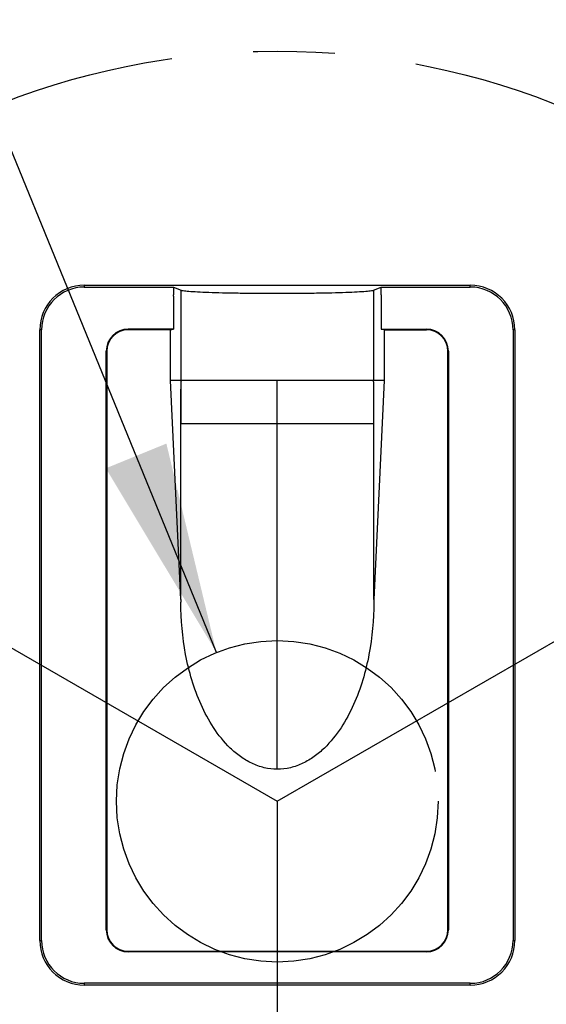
# Model space of a CAD drawing. Header units: millimetres. Extents: x 19 to 819, y 19 to 629.
# Tile 5 of 15: x 151 to 175, y 175 to 221. Entities that reach past the tile are written whole.
import ezdxf

# ---------------------------------------------------------------- set-up
doc = ezdxf.new("R2010")
doc.units = ezdxf.units.MM
doc.header["$LTSCALE"] = 3
doc.linetypes.add('SLD-Center', pattern=[19.05, 15.24, -1.27, 1.27, -1.27])
doc.linetypes.add('SLD-Solid', pattern=[0])
doc.layers.add('CENTER', color=40, linetype='SLD-Center')
doc.layers.add('DIMENSIONS', color=140, linetype='SLD-Solid', lineweight=25)
doc.styles.add('SLDTEXTSTYLE0', font='TXT', dxfattribs={"width": 0.7})
doc.dimstyles.new('SLDDIMSTYLE3', dxfattribs={"dimtxt": 6.474023, "dimasz": 9.906, "dimexe": 0, "dimexo": 0.0625, "dimgap": 1.618506, "dimtad": 0, "dimtih": 1, "dimtoh": 1, "dimrnd": 1e-09, "dimzin": 4, "dimdsep": 46, "dimtxsty": 'SLDTEXTSTYLE0', "dimsah": 1, "dimcen": 0, "dimadec": 0, "dimazin": 1, "dimtfac": 1, "dimtofl": 0, "dimtmove": 0, "dimatfit": 3, "dimfxl": 0, "dimfrac": 2, "dimtolj": 1, "dimtzin": 12, "dimarcsym": 0})
doc.dimstyles.new('SLDDIMSTYLE4', dxfattribs={"dimtxt": 6.474023, "dimasz": 9.906, "dimexe": 0, "dimexo": 0.0625, "dimgap": 1.618506, "dimtad": 0, "dimtih": 1, "dimtoh": 1, "dimdec": 4, "dimlfac": 3, "dimzin": 12, "dimdsep": 46, "dimtxsty": 'SLDTEXTSTYLE0', "dimsah": 1, "dimcen": 0.09, "dimadec": 0, "dimazin": 3, "dimtfac": 1, "dimtdec": 0, "dimtofl": 0, "dimtmove": 0, "dimatfit": 3, "dimfxl": 0, "dimfrac": 2, "dimtolj": 1, "dimtzin": 12, "dimarcsym": 0})

# ---------------------------------------------------------------- blocks, each defined once
blk = doc.blocks.new('_D_5')
at = {"layer": 'DIMENSIONS'}
for p, q in [((139.5, 158.743), (110.719, 126.805)), ((65.162, 136.206), (62.988, 136.206)), ((62.988, 136.206), (62.988, 125.917)), ((84.4, 136.206), (86.574, 136.206)), ((86.574, 136.206), (86.574, 125.917)), ((110.719, 126.805), (94.05, 126.805)), ((62.988, 125.917), (65.162, 125.917)), ((86.574, 125.917), (84.4, 125.917))]:
    blk.add_line(p, q, dxfattribs=at)
blk.add_solid([(139.5, 158.743), (131.736, 152.404), (134.001, 150.364)], dxfattribs=at)
at = {"layer": 'DIMENSIONS', "char_height": 6.35, "attachment_point": 1, "style": 'SLDTEXTSTYLE0'}
for s, insert in [('%%c', (60.274, 145.841)), ('70.0', (70.049, 145.841)), ('2.76', (65.162, 134.103)), ('B.C.', (65.838, 122.364))]:
    blk.add_mtext(s, dxfattribs=dict(at, insert=insert))
blk = doc.blocks.new('_D_6')
at = {"layer": 'DIMENSIONS'}
for p, q in [((196.541, 204.148), (245.228, 232.258)), ((162.93, 145.933), (162.93, 89.714))]:
    blk.add_line(p, q, dxfattribs=at)
for start, end in [(331.06594, 30), (270, 322.83305)]:
    blk.add_arc((162.93, 184.743), 85.505, start, end, dxfattribs=at)
for points in [[(236.979, 227.496), (240.068, 217.961), (242.791, 219.33)], [(162.93, 99.239), (172.908, 98.288), (172.732, 101.331)]]:
    blk.add_solid(points, dxfattribs=at)
at = {"layer": 'DIMENSIONS', "insert": (224.306, 141.272), "char_height": 6.35, "attachment_point": 1, "style": 'SLDTEXTSTYLE0'}
blk.add_mtext('120°', dxfattribs=at)
blk = doc.blocks.new('_D_7')
at = {"layer": 'DIMENSIONS'}
for p, q in [((85.889, 268.5), (83.715, 268.5)), ((83.715, 268.5), (83.715, 258.211)), ((105.128, 268.5), (107.302, 268.5)), ((107.302, 268.5), (107.302, 258.211)), ((83.715, 258.211), (85.889, 258.211)), ((107.302, 258.211), (105.128, 258.211)), ((134.649, 253.954), (117.428, 253.954)), ((160.093, 191.686), (134.649, 253.954))]:
    blk.add_line(p, q, dxfattribs=at)
blk.add_solid([(160.093, 191.686), (157.757, 201.433), (154.935, 200.28)], dxfattribs=at)
at = {"layer": 'DIMENSIONS', "char_height": 6.35, "attachment_point": 1, "style": 'SLDTEXTSTYLE0'}
for s, insert in [('%%c', (81.002, 278.135)), ('15.0', (90.777, 278.135)), ('0.59', (85.889, 266.396)), ('WIRING', (78.352, 254.658)), ('CUTOUT', (77.799, 244.368))]:
    blk.add_mtext(s, dxfattribs=dict(at, insert=insert))

msp = doc.modelspace()

# ---------------------------------------------------------------- linework, layer by layer
for p, q in [((153.930241, 208.820176), (171.930241, 208.820176)), ((153.930241, 208.820176), (153.930241, 208.73462)), ((153.930241, 208.73462), (158.084969, 208.73462)), ((158.084969, 208.73462), (158.447365, 208.589971)), ((158.084969, 208.73462), (158.084969, 208.377678)), ((158.447365, 207.737319), (158.447365, 208.589971)), ((167.413117, 208.589971), (167.775512, 208.73462)), ((167.413117, 208.589971), (167.413117, 207.737319)), ((167.775512, 208.73462), (171.930241, 208.73462)), ((167.775512, 208.377678), (167.775512, 208.73462)), ((171.930241, 208.73462), (171.930241, 208.820176)), ((158.084969, 208.309023), (158.084969, 208.377678)), ((158.084969, 208.309023), (158.084969, 206.771278)), ((167.775512, 208.377678), (167.775512, 208.309023)), ((167.775512, 208.309023), (167.775512, 207.976594)), ((158.447365, 204.37047), (158.447365, 207.737319)), ((167.413117, 207.737319), (167.413117, 204.370569)), ((167.775512, 207.976594), (167.775512, 207.016953)), ((151.853415, 178.24335), (151.853415, 206.74335)), ((151.938971, 206.74335), (151.853415, 206.74335)), ((151.938971, 178.24335), (151.938971, 206.74335)), ((155.980241, 206.74335), (155.980241, 206.771278)), ((158.084969, 206.771278), (155.980241, 206.771278)), ((157.944987, 206.74335), (155.980241, 206.74335)), ((157.944987, 206.74335), (158.084969, 206.771278)), ((157.944987, 204.370569), (157.944987, 206.74335)), ((167.775512, 207.016953), (167.775512, 206.771278)), ((167.915494, 206.74335), (167.775512, 206.771278)), ((167.775512, 206.771278), (169.880241, 206.771278)), ((167.915494, 206.74335), (169.880241, 206.74335)), ((167.915494, 206.74335), (167.915494, 204.370569)), ((169.880241, 206.74335), (169.880241, 206.771278)), ((173.921511, 206.74335), (173.921511, 178.24335)), ((174.007066, 206.74335), (173.921511, 206.74335)), ((174.007066, 206.74335), (174.007066, 178.24335)), ((154.952313, 178.74335), (154.952313, 205.74335)), ((154.980241, 205.74335), (154.952313, 205.74335)), ((154.980241, 205.74335), (154.980241, 178.74335)), ((170.880241, 178.74335), (170.880241, 205.74335)), ((170.880241, 205.74335), (170.908169, 205.74335)), ((170.908169, 205.74335), (170.908169, 178.74335)), ((158.430241, 194.160271), (157.944987, 204.370569)), ((158.447365, 204.370569), (157.944987, 204.370569)), ((158.430241, 194.160271), (158.430241, 203.971627)), ((158.430241, 203.971627), (158.430241, 202.370569)), ((167.915494, 204.370569), (167.413117, 204.370569)), ((167.915494, 204.370569), (167.430241, 194.160271)), ((167.430241, 194.160271), (167.430241, 203.971627)), ((158.430241, 202.370569), (162.930241, 202.370569)), ((162.930241, 186.238071), (162.930241, 202.370569)), ((162.930241, 202.370569), (167.430241, 202.370569)), ((158.430241, 194.160271), (158.430241, 194.0323)), ((167.430241, 194.160271), (167.430241, 194.0323)), ((154.980241, 178.74335), (154.952313, 178.74335)), ((170.880241, 178.74335), (170.908169, 178.74335)), ((151.853415, 178.24335), (151.938971, 178.24335)), ((173.921511, 178.24335), (174.007066, 178.24335)), ((155.980241, 177.74335), (169.880241, 177.74335)), ((155.980241, 177.74335), (155.980241, 177.715422)), ((169.880241, 177.715422), (155.980241, 177.715422)), ((169.880241, 177.74335), (169.880241, 177.715422)), ((153.930241, 176.252081), (153.930241, 176.166525)), ((171.930241, 176.252081), (153.930241, 176.252081)), ((171.930241, 176.166525), (153.930241, 176.166525)), ((171.930241, 176.166525), (171.930241, 176.252081))]:
    msp.add_line(p, q)
msp.add_circle((162.930241, 184.74335), 50)
for centre, radius, start, end in [((153.930241, 206.74335), 2.076826, 90, 180), ((153.930241, 206.74335), 1.99127, 90, 180), ((171.930241, 206.74335), 2.076826, 0, 90), ((171.930241, 206.74335), 1.99127, 0, 90), ((155.980241, 205.74335), 1.027928, 90, 180), ((155.980241, 205.74335), 1, 90, 180), ((169.880241, 205.74335), 1.027928, 0, 90), ((169.880241, 205.74335), 1, 0, 90), ((155.980241, 178.74335), 1.027928, 180, 270), ((155.980241, 178.74335), 1, 180, 270), ((169.880241, 178.74335), 1, 270, 0), ((169.880241, 178.74335), 1.027928, 270, 0), ((153.930241, 178.24335), 2.076826, 180, 270), ((153.930241, 178.24335), 1.99127, 180, 270), ((171.930241, 178.24335), 2.076826, 270, 0), ((171.930241, 178.24335), 1.99127, 270, 0)]:
    msp.add_arc(centre, radius, start, end)
for points, knots in [([(158.447365, 208.589971), (158.471825, 208.580208), (158.521824, 208.570678), (158.670782, 208.552065), (158.770818, 208.542909), (159.017841, 208.525417), (159.162919, 208.517179), (159.495201, 208.501693), (159.684743, 208.494381), (160.094944, 208.481253), (160.315405, 208.475409), (160.786893, 208.465154), (161.039902, 208.460732), (161.55707, 208.453705), (161.823255, 208.451042), (162.371028, 208.447438), (162.651786, 208.446527), (163.205806, 208.446521), (163.481926, 208.447403), (164.032329, 208.450996), (164.301102, 208.453681), (164.817193, 208.460679), (165.067098, 208.465026), (165.542916, 208.475349), (165.763726, 208.481205), (166.172302, 208.49426), (166.361702, 208.501541), (166.696372, 208.517109), (166.841311, 208.525345), (167.087087, 208.542706), (167.188326, 208.551915), (167.338574, 208.570646), (167.388657, 208.580208), (167.413117, 208.589971)], [0, 0, 0, 0, 0.0625, 0.0625, 0.125, 0.125, 0.1875, 0.1875, 0.25, 0.25, 0.3125, 0.3125, 0.375, 0.375, 0.4375, 0.4375, 0.5, 0.5, 0.5625, 0.5625, 0.625, 0.625, 0.6875, 0.6875, 0.75, 0.75, 0.8125, 0.8125, 0.875, 0.875, 0.9375, 0.9375, 1, 1, 1, 1]), ([(158.447365, 204.37047), (158.445286, 204.370569), (158.443409, 204.36661), (158.440883, 204.354736), (158.439694, 204.347314), (158.438612, 204.337667), (158.437914, 204.330741), (158.437507, 204.326176), (158.436232, 204.310658), (158.435336, 204.295904), (158.434165, 204.270265), (158.433624, 204.256569), (158.433145, 204.241559), (158.432839, 204.231261), (158.432658, 204.224561), (158.430903, 204.15595), (158.430241, 204.07285), (158.430241, 203.971627)], [0, 0, 0, 0, 0.125, 0.125, 0.1875, 0.21875, 0.21875, 0.25, 0.25, 0.375, 0.375, 0.4375, 0.46875, 0.46875, 0.5, 0.5, 1, 1, 1, 1]), ([(159.616163, 204.370569), (159.574834, 204.370628), (159.494383, 204.370744), (159.383857, 204.370824), (159.284212, 204.370826), (159.19519, 204.370754), (159.080554, 204.370493), (158.955472, 204.37019), (158.832915, 204.370124), (158.769649, 204.370431), (158.741351, 204.370569)], [0, 0, 0, 0, 0.1118425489, 0.2177136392, 0.3175677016, 0.4113826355, 0.4991561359, 0.6983288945, 0.8650683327, 1, 1, 1, 1]), ([(162.930241, 204.370569), (162.372746, 204.370569), (161.768738, 204.370569), (160.898933, 204.370569), (160.615791, 204.370569), (160.084731, 204.370569), (159.836983, 204.370569), (159.616163, 204.370569)], [0, 0, 0, 0, 0.5, 0.5, 0.75, 0.75, 1, 1, 1, 1]), ([(167.11913, 204.370569), (166.955574, 204.370569), (166.723099, 204.370569), (166.137529, 204.370569), (165.784907, 204.370569), (165.011864, 204.370569), (164.592444, 204.370569), (163.750666, 204.370569), (163.328968, 204.370569), (162.930241, 204.370569)], [0, 0, 0, 0, 0.25, 0.25, 0.5, 0.5, 0.75, 0.75, 1, 1, 1, 1]), ([(167.430241, 203.971627), (167.430241, 204.059431), (167.42986, 204.146084), (167.426899, 204.260153), (167.425482, 204.296), (167.420859, 204.351577), (167.41753, 204.370569), (167.413117, 204.370569)], [0, 0, 0, 0, 0.5, 0.5, 0.75, 0.75, 1, 1, 1, 1]), ([(162.930241, 186.238071), (162.722034, 186.238071), (162.51859, 186.262946), (162.120274, 186.357465), (161.923362, 186.428335), (161.551242, 186.605538), (161.375182, 186.711489), (161.039716, 186.952282), (160.881375, 187.086676), (160.439964, 187.514128), (160.183902, 187.835915), (159.731506, 188.525339), (159.539868, 188.885709), (159.040726, 190.001146), (158.807315, 190.797329), (158.503326, 192.39894), (158.430241, 193.210595), (158.430241, 194.0323)], [0, 0, 0, 0, 0.0625, 0.0625, 0.125, 0.125, 0.1875, 0.1875, 0.25, 0.25, 0.375, 0.375, 0.5, 0.5, 0.75, 0.75, 1, 1, 1, 1]), ([(167.430241, 194.0323), (167.430241, 193.210919), (167.357211, 192.399606), (167.053501, 190.798716), (166.820677, 190.003192), (166.320116, 188.884603), (166.125813, 188.520074), (165.675352, 187.834495), (165.421373, 187.51489), (164.978098, 187.085733), (164.81965, 186.951495), (164.486735, 186.712506), (164.311297, 186.606642), (163.938159, 186.428706), (163.743486, 186.358496), (163.344978, 186.26343), (163.138057, 186.238071), (162.930241, 186.238071)], [0, 0, 0, 0, 0.25, 0.25, 0.5, 0.5, 0.625, 0.625, 0.75, 0.75, 0.8125, 0.8125, 0.875, 0.875, 0.9375, 0.9375, 1, 1, 1, 1])]:
    msp.add_open_spline(points, degree=3, knots=knots)
for points in [[(158.741351, 204.370569), (158.578194, 204.370569), (158.483228, 204.370565), (158.447365, 204.37047)], [(162.930241, 202.370569), (162.930241, 202.975168), (162.930241, 203.672437), (162.930241, 204.370569)], [(167.413117, 204.370569), (167.377253, 204.370569), (167.282288, 204.370569), (167.11913, 204.370569)]]:
    msp.add_open_spline(points, degree=3)
at = {"layer": 'CENTER', "linetype": 'SLD-Center'}
for p, q in [((132.619352, 202.24335), (162.930241, 184.74335)), ((162.930241, 184.74335), (193.24113, 202.24335)), ((162.930241, 184.74335), (162.930241, 149.74335))]:
    msp.add_line(p, q, dxfattribs=at)
for radius in [35, 7.5]:
    msp.add_circle((162.930241, 184.74335), radius, dxfattribs=at)

# ---------------------------------------------------------------- dimensions: what is measured, and where the dimension line sits
at = {"layer": 'DIMENSIONS'}
for p1, p2, text, picture, middle in [((165.767207, 177.800612), (160.093274, 191.686089), '<>\\PWIRING\\PCUTOUT', '_D_7', (95.508511, 257.299346)), ((186.360634, 210.74367), (139.499847, 158.74303), '<>\\PB.C.', '_D_5', (74.780777, 130.150403))]:
    dim = msp.add_diameter_dim_2p(p1=p1, p2=p2, text=text, dimstyle='SLDDIMSTYLE3', dxfattribs=at)
    dim.commit()
    dim.dimension.update_dxf_attribs({"geometry": picture, "text_midpoint": middle, "dimtype": 163})
dim = msp.add_angular_dim_2l(base=(200.970666, 108.166876), line1=((162.930241, 149.74335), (162.930241, 184.74335)), line2=((193.24113, 202.24335), (162.930241, 184.74335)), dimstyle='SLDDIMSTYLE4', dxfattribs=at)
dim.commit()
dim.dimension.update_dxf_attribs({"geometry": '_D_6', "text_midpoint": (234.677458, 138.231339), "dimtype": 162})

doc.saveas('drawing.dxf')
